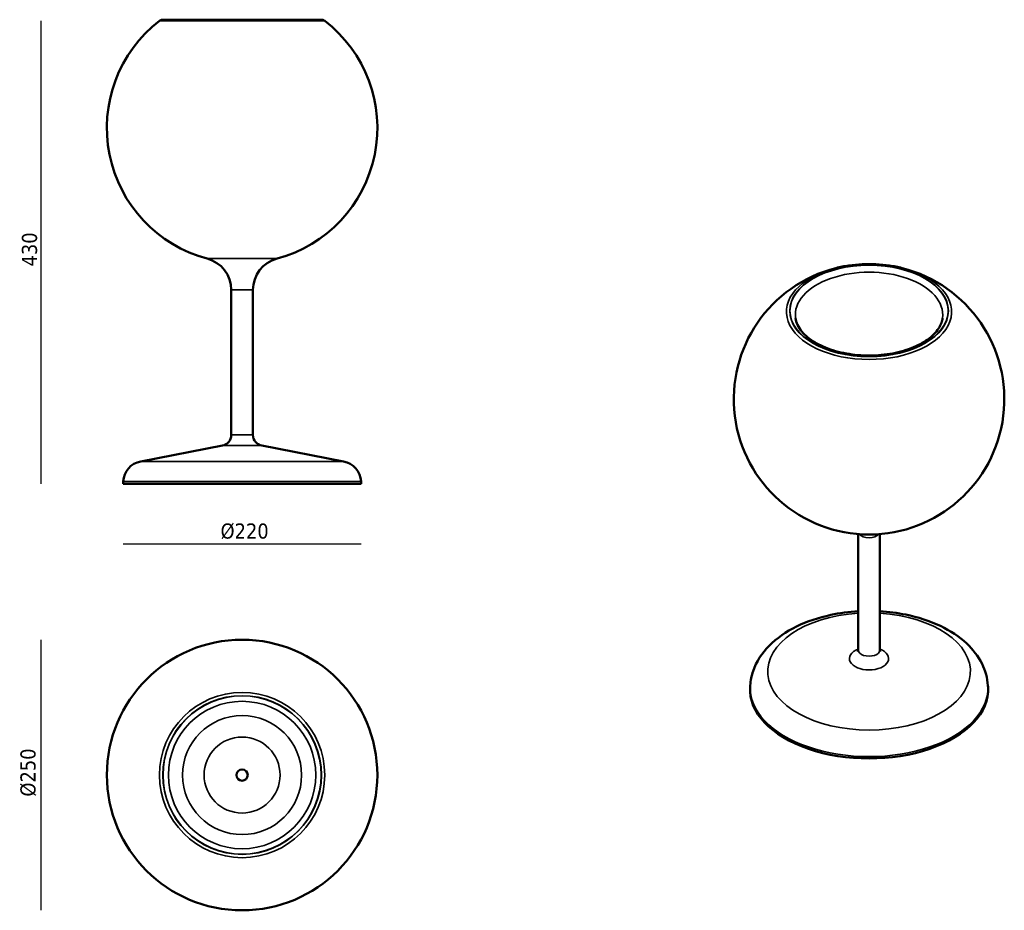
# Model space of a CAD drawing. Header units: millimetres. Extents: x 349 to 1260, y 186 to 1010.
import ezdxf

# ---------------------------------------------------------------- set-up
doc = ezdxf.new("R2010")
doc.units = ezdxf.units.MM
doc.header["$LTSCALE"] = 4
for name, color, linetype, lineweight in [('Quota (ISO)', 7, 'Continuous', 25), ('Visibile (ISO)', 7, 'Continuous', 50), ('Visibile sottile (ISO)', 7, 'Continuous', 35)]:
    doc.layers.add(name, color=color, linetype=linetype, lineweight=lineweight)
doc.styles.add('Testo nota (ISO)', font='tahoma.ttf')
doc.dimstyles.new('Default (ISO)', dxfattribs={"dimscale": 4, "dimtxt": 3.5, "dimasz": 2.5, "dimexe": 3.175, "dimexo": 0, "dimgap": 0.762, "dimtad": 1, "dimrnd": 1e-08, "dimzin": 0, "dimtxsty": 'Testo nota (ISO)', "dimcen": 0.09, "dimdle": 10, "dimclrd": 256, "dimclre": 256, "dimclrt": 256, "dimazin": 0, "dimtfac": 1.001486, "dimtmove": 0, "dimatfit": 3, "dimfxl": 1, "dimtolj": 1, "dimtzin": 0, "dimlwd": -1, "dimlwe": -1, "dimarcsym": 0})

# ---------------------------------------------------------------- blocks, each defined once
blk = doc.blocks.new('*D3')
at = {"layer": 'Defpoints', "color": 0, "transparency": 16777216}
for p in [(554.63, 1009.19), (368.52, 581.06), (554.63, 581.06)]:
    blk.add_point(p, dxfattribs=at)
at = {"layer": 'Quota (ISO)', "transparency": 16777216}
blk.add_line((368.52, 1009.19), (368.52, 581.06), dxfattribs=at)
at = {"layer": 'Quota (ISO)', "transparency": 16777216, "insert": (350.89, 776.74), "char_height": 14, "attachment_point": 1, "rotation": 90, "style": 'Testo nota (ISO)'}
blk.add_mtext('\\A1; \\fTahoma|b0|i0;\\H14.0000;430', dxfattribs=at)
blk = doc.blocks.new('_None')
blk = doc.blocks.new('*D5')
at = {"layer": 'Defpoints', "color": 0, "transparency": 16777216}
for p in [(444.52, 581.06), (664.73, 581.06), (664.73, 525.29)]:
    blk.add_point(p, dxfattribs=at)
at = {"layer": 'Quota (ISO)', "transparency": 16777216}
blk.add_line((444.52, 525.29), (664.73, 525.29), dxfattribs=at)
at = {"layer": 'Quota (ISO)', "transparency": 16777216, "insert": (529.43, 544.3), "char_height": 14, "attachment_point": 1, "style": 'Testo nota (ISO)'}
blk.add_mtext('\\A1; \\fTahoma|b0|i0;\\H14.0000;Ø220', dxfattribs=at)
blk = doc.blocks.new('*D6')
at = {"layer": 'Defpoints', "color": 0, "transparency": 16777216}
for p in [(554.63, 436.73), (368.52, 186.48), (554.63, 186.48)]:
    blk.add_point(p, dxfattribs=at)
at = {"layer": 'Quota (ISO)', "transparency": 16777216}
blk.add_line((368.52, 436.73), (368.52, 186.48), dxfattribs=at)
at = {"layer": 'Quota (ISO)', "transparency": 16777216, "insert": (349.52, 286.41), "char_height": 14, "attachment_point": 1, "rotation": 90, "style": 'Testo nota (ISO)'}
blk.add_mtext('\\A1; \\fTahoma|b0|i0;\\H14.0000;Ø250', dxfattribs=at)

msp = doc.modelspace()

# ---------------------------------------------------------------- linework, layer by layer
at = {"layer": 'Visibile (ISO)'}
for p, q in [((628.012, 1010.233), (481.24, 1010.233)), ((544.617, 626.109), (544.617, 760.239)), ((564.636, 626.109), (564.636, 760.239)), ((536.498, 616.279), (460.832, 601.725)), ((572.755, 616.279), (648.42, 601.725)), ((444.619, 583.067), (444.519, 581.065)), ((664.634, 583.067), (664.734, 581.065)), ((664.734, 581.065), (444.519, 581.065)), ((1124.639, 427.299), (1124.639, 534.485)), ((1144.658, 427.299), (1144.658, 534.485)), ((1024.71, 394.404), (1024.61, 392.771)), ((1244.587, 394.404), (1244.687, 392.771))]:
    msp.add_line(p, q, dxfattribs=at)
for radius in [125.122, 5.25]:
    msp.add_circle((554.626, 311.605), radius, dxfattribs=at)
for centre, radius, start, end in [((554.626, 910.135), 125.122, 127.658462, 255.044752), ((481.24, 1005.228), 5.005, 90, 127.658462), ((554.626, 910.135), 125.122, 284.955248, 52.341538), ((628.012, 1005.228), 5.005, 52.341538, 90), ((514.587, 760.239), 30.029, 0, 75.044752), ((594.665, 760.239), 30.029, 104.955248, 180), ((1134.649, 659.206), 125.122, 104.166248, 75.833752), ((534.607, 626.109), 10.01, 280.887872, 0), ((574.646, 626.109), 10.01, 180, 259.112128), ((464.614, 582.066), 20.02, 100.887872, 177.134016), ((644.639, 582.066), 20.02, 2.865984, 79.112128)]:
    msp.add_arc(centre, radius, start, end, dxfattribs=at)
msp.add_ellipse((1134.649, 390.521), major_axis=(-110.107, 0), ratio=0.5773503, start_param=6.2477783, end_param=9.460185, dxfattribs=at)
for points, knots in [([(1165.271, 780.523), (1161.403, 781.499), (1157.408, 782.288), (1149.26, 783.476), (1145.108, 783.874), (1136.751, 784.273), (1132.546, 784.273), (1124.189, 783.874), (1120.037, 783.476), (1111.89, 782.288), (1107.894, 781.499), (1104.027, 780.523)], [1.94404366, 1.94404366, 1.94404366, 1.94404366, 2.10890399, 2.10890399, 2.27376432, 2.27376432, 2.43862466, 2.43862466, 2.60348499, 2.60348499, 2.76834532, 2.76834532, 2.76834532, 2.76834532]), ([(1066.657, 734.241), (1067.219, 730.071), (1069.147, 725.816), (1075.518, 718.194), (1079.54, 714.824), (1089.301, 708.965), (1094.982, 706.457), (1107.538, 702.522), (1114.417, 701.102), (1128.675, 699.537), (1136.054, 699.399), (1150.515, 700.433), (1157.595, 701.605), (1170.68, 705.111), (1176.689, 707.439), (1187.011, 712.927), (1191.329, 716.081), (1197.982, 722.807), (1200.28, 726.367), (1202.087, 731.343), (1202.445, 732.794), (1202.64, 734.241)], [4.0046158, 4.0046158, 4.0046158, 4.0046158, 4.3766367, 4.3766367, 4.6929686, 4.6929686, 5.0005393, 5.0005393, 5.309879, 5.309879, 5.620975, 5.620975, 5.9322484, 5.9322484, 6.2420447, 6.2420447, 6.5497277, 6.5497277, 6.8618718, 6.8618718, 6.9909585, 6.9909585, 6.9909585, 6.9909585]), ([(1124.639, 463.041), (1116.002, 462.547), (1107.451, 461.413), (1087.969, 457.247), (1077.295, 453.685), (1057.927, 444.207), (1049.225, 438.278), (1035.568, 424.396), (1030.351, 416.567), (1025.904, 403.487), (1024.991, 398.97), (1024.71, 394.404)], [2.4548675, 2.4548675, 2.4548675, 2.4548675, 2.7109285, 2.7109285, 3.0592561, 3.0592561, 3.4104637, 3.4104637, 3.7331354, 3.7331354, 3.8915838, 3.8915838, 3.8915838, 3.8915838]), ([(1244.587, 394.404), (1244.158, 401.402), (1242.226, 408.259), (1235.669, 421.512), (1230.784, 427.758), (1218.034, 439.712), (1209.754, 445.105), (1190.789, 454.15), (1179.956, 457.649), (1160.801, 461.55), (1152.767, 462.578), (1144.658, 463.041)], [0.8208052, 0.8208052, 0.8208052, 0.8208052, 1.0636324, 1.0636324, 1.3373271, 1.3373271, 1.6657943, 1.6657943, 2.0171199, 2.0171199, 2.2575214, 2.2575214, 2.2575214, 2.2575214]), ([(1124.285, 425.886), (1124.285, 425.886), (1124.288, 425.89), (1124.328, 425.949), (1124.462, 426.178), (1124.604, 426.765), (1124.639, 427.032), (1124.639, 427.299)], [3.52208117, 3.52208117, 3.52208117, 3.52208117, 3.55876158, 3.55876158, 3.78819689, 3.78819689, 3.92699082, 3.92699082, 3.92699082, 3.92699082]), ([(1144.658, 427.299), (1144.658, 426.765), (1144.815, 426.26), (1144.976, 425.935), (1145.012, 425.886), (1145.012, 425.886)], [0.78539816, 0.78539816, 0.78539816, 0.78539816, 1.06252629, 1.06252629, 1.19030781, 1.19030781, 1.19030781, 1.19030781])]:
    msp.add_open_spline(points, degree=3, knots=knots, dxfattribs=at)
at = {"layer": 'Visibile sottile (ISO)'}
for p, q in [((631.07, 1009.19), (478.183, 1009.19)), ((586.916, 789.251), (522.337, 789.251)), ((564.636, 760.239), (544.617, 760.239)), ((564.636, 626.109), (544.617, 626.109)), ((572.755, 616.279), (536.498, 616.279)), ((648.42, 601.725), (460.832, 601.725)), ((664.634, 583.067), (444.619, 583.067))]:
    msp.add_line(p, q, dxfattribs=at)
for radius in [76.444, 73.386, 73.172, 68.197, 55.054, 35.153]:
    msp.add_circle((554.626, 311.605), radius, dxfattribs=at)
for centre, major_axis, start_param, end_param in [((1134.649, 740.084), (-76.444, 0), 5.1245398, 10.5834235), ((1134.649, 737.294), (68.197, 0), 6.2055603, 9.5024029), ((1134.649, 536.816), (10.01, 0), 3.5699909, 5.8547871), ((1134.649, 407.39), (-93.794, 0), 4.8193132, 10.8886501), ((1134.649, 419.273), (-18.129, 0), 5.297326, 10.4106373), ((1134.649, 427.299), (-10.01, 0), 0, 3.1415927), ((1134.649, 392.155), (-110.007, 0), 6.2477783, 9.460185)]:
    msp.add_ellipse(centre, major_axis=major_axis, ratio=0.5773503, start_param=start_param, end_param=end_param, dxfattribs=at)
for major_axis in [(73.386, 0), (73.172, 0)]:
    msp.add_ellipse((1134.649, 740.935), major_axis=major_axis, ratio=0.5773503, dxfattribs=at)

# ---------------------------------------------------------------- dimensions: what is measured, and where the dimension line sits
at = {"layer": 'Quota (ISO)'}
for base, p1, p2, angle, text, picture, middle in [((368.523, 581.065), (554.626, 1009.19), (554.626, 581.065), 270, ' \\fTahoma|b0|i0;\\H14.0000;430', '*D3', (368.523, 795.127)), ((664.734, 525.295), (444.519, 581.065), (664.734, 581.065), 180, ' \\fTahoma|b0|i0;\\H14.0000;Ø220', '*D5', (554.626, 525.295)), ((368.523, 186.483), (554.626, 436.727), (554.626, 186.483), 90, ' \\fTahoma|b0|i0;\\H14.0000;Ø250', '*D6', (368.523, 311.605))]:
    dim = msp.add_linear_dim(base=base, p1=p1, p2=p2, angle=angle, text=text, dimstyle='Default (ISO)', override={"dimgap": 0.762, "dimdec": 2, "dimblk1": 'None', "dimblk2": 'None', "dimsah": 1, "dimdle": 0, "dimse1": 1, "dimse2": 1, "dimtol": 0, "dimlim": 0, "dimtp": 0, "dimtm": 0, "dimtdec": 2, "dimtofl": 0, "dimatfit": 1}, dxfattribs=at)
    dim.commit()
    dim.dimension.update_dxf_attribs({"geometry": picture, "text_midpoint": middle, "dimtype": 160})

doc.saveas('drawing.dxf')
